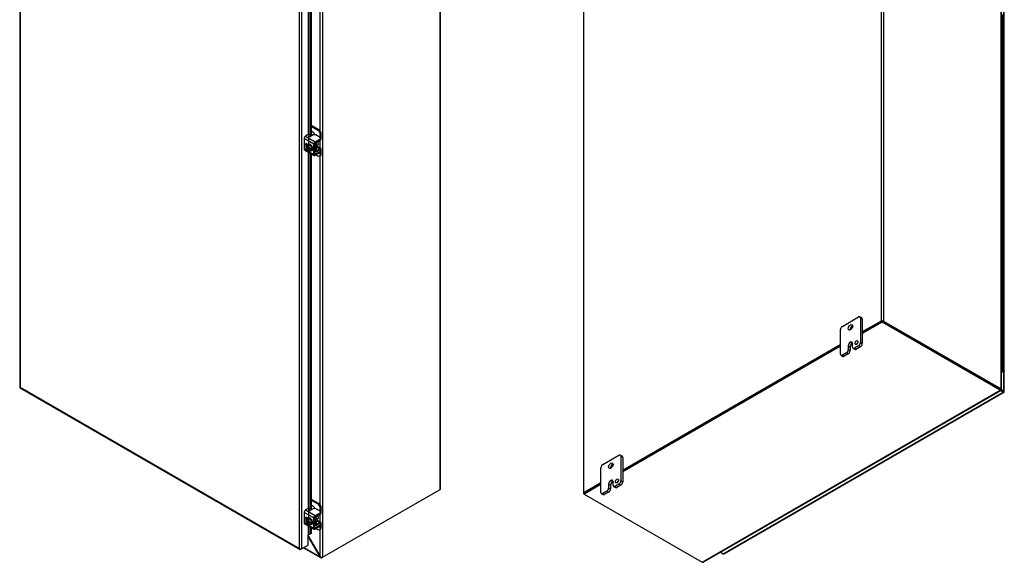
# Model space of a CAD drawing. Header units: inches. Extents: x 6 to 296, y 0 to 196.
# Tile 10 of 11: x 240 to 296, y 135 to 166. Entities that reach past the tile are written whole.
import ezdxf

# ---------------------------------------------------------------- set-up
doc = ezdxf.new("R2010")
doc.units = ezdxf.units.IN
doc.header["$MEASUREMENT"] = 0
for name, color, linetype in [('COM42667', 7, 'CONTINUOUS'), ('COM42780', 7, 'CONTINUOUS'), ('COM48502', 7, 'CONTINUOUS'), ('COM48528', 7, 'CONTINUOUS'), ('COM54746-68', 7, 'CONTINUOUS'), ('COM71781-1', 7, 'CONTINUOUS'), ('FET07710', 7, 'CONTINUOUS'), ('SCC19011', 7, 'CONTINUOUS'), ('SPR20265', 7, 'CONTINUOUS'), ('WAF25035', 7, 'CONTINUOUS')]:
    doc.layers.add(name, color=color, linetype=linetype)

msp = doc.modelspace()

# ---------------------------------------------------------------- linework, layer by layer
at = {"layer": 'COM42667', "color": 7}
for p, q in [((256.481, 159.611), (256.337, 159.527)), ((256.77, 159.592), (256.623, 159.507)), ((257.158, 159.45), (256.911, 159.592)), ((256.804, 159.07), (256.256, 159.387)), ((256.256, 159.387), (256.256, 158.805)), ((256.337, 159.527), (256.885, 159.21)), ((256.486, 159.055), (256.411, 159.098)), ((256.804, 158.488), (256.804, 159.07)), ((256.858, 158.519), (256.858, 159.101)), ((256.885, 159.21), (257.158, 159.368)), ((256.885, 159.148), (257.158, 159.306)), ((257.158, 159.306), (257.158, 159.368)), ((257.188, 159.347), (257.188, 159.409)), ((256.256, 158.805), (256.46, 158.687)), ((256.279, 158.752), (256.828, 158.436)), ((256.499, 158.665), (256.804, 158.488)), ((256.885, 158.503), (256.858, 158.519)), ((257.158, 158.661), (256.885, 158.503)), ((257.158, 158.599), (256.885, 158.441)), ((257.145, 158.75), (257.158, 158.743)), ((257.158, 158.599), (257.158, 158.661)), ((257.188, 158.64), (257.188, 158.702)), ((256.481, 138.421), (256.337, 138.338)), ((256.77, 138.402), (256.623, 138.318)), ((257.158, 138.26), (256.911, 138.402)), ((256.804, 137.881), (256.256, 138.197)), ((256.256, 138.197), (256.256, 137.615)), ((256.337, 138.338), (256.885, 138.021)), ((256.486, 137.865), (256.411, 137.908)), ((256.804, 137.298), (256.804, 137.881)), ((256.858, 137.329), (256.858, 137.912)), ((256.885, 138.021), (257.158, 138.178)), ((256.885, 137.959), (257.158, 138.116)), ((257.158, 138.116), (257.158, 138.178)), ((257.188, 138.157), (257.188, 138.219)), ((256.256, 137.615), (256.46, 137.497)), ((256.279, 137.563), (256.828, 137.246)), ((256.499, 137.475), (256.804, 137.298)), ((256.885, 137.314), (256.858, 137.329)), ((257.158, 137.471), (256.885, 137.314)), ((257.158, 137.409), (256.885, 137.252)), ((257.145, 137.56), (257.158, 137.553)), ((257.158, 137.409), (257.158, 137.471)), ((257.188, 137.45), (257.188, 137.512))]:
    msp.add_line(p, q, dxfattribs=at)
for centre, major_axis, start_param, end_param in [((256.515, 159.591), (-0.048, 0), 3.141593, 5.497787), ((256.841, 159.551), (0.1, 0), 0.785398, 2.356194), ((256.337, 159.434), (-0.0572, -0.0991), 3.926991, 5.497787), ((256.411, 159.006), (0.0562, -0.0973), 2.356194, 4.826451), ((256.465, 159.037), (0.0562, -0.0973), 3.6401, 4.826451), ((256.589, 159.527), (0.048, 0), 2.929457, 5.497787), ((256.885, 159.117), (0.0572, 0.0991), 0.785398, 2.356194), ((256.885, 159.117), (0.0192, 0.0333), 0.785398, 2.356194), ((257.088, 159.409), (-0.1, 0), 2.356194, 3.926991), ((257.088, 159.347), (-0.1, 0), 2.356194, 3.141593), ((256.337, 158.852), (0.0572, 0.0991), 2.356194, 3.141593), ((256.885, 158.535), (0.0572, 0.0991), 2.356194, 3.926991), ((256.885, 158.535), (0.0192, 0.0333), 2.356194, 3.926991), ((257.088, 158.702), (-0.1, 0), 2.356194, 3.926991), ((257.088, 158.64), (-0.1, 0), 2.356194, 3.141593), ((256.515, 138.401), (-0.048, 0), 3.141593, 5.497787), ((256.841, 138.362), (0.1, 0), 0.785398, 2.356194), ((256.337, 138.244), (-0.0572, -0.0991), 3.926991, 5.497787), ((256.411, 137.817), (0.0562, -0.0973), 2.356194, 4.826451), ((256.465, 137.848), (0.0562, -0.0973), 3.6401, 4.826451), ((256.589, 138.337), (0.048, 0), 2.929457, 5.497787), ((256.885, 137.927), (0.0572, 0.0991), 0.785398, 2.356194), ((256.885, 137.927), (0.0192, 0.0333), 0.785398, 2.356194), ((257.088, 138.219), (-0.1, 0), 2.356194, 3.926991), ((257.088, 138.157), (-0.1, 0), 2.356194, 3.141593), ((256.337, 137.662), (0.0572, 0.0991), 2.356194, 3.141593), ((256.885, 137.345), (0.0572, 0.0991), 2.356194, 3.926991), ((256.885, 137.345), (0.0192, 0.0333), 2.356194, 3.926991), ((257.088, 137.512), (-0.1, 0), 2.356194, 3.926991), ((257.088, 137.45), (-0.1, 0), 2.356194, 3.141593)]:
    msp.add_ellipse(centre, major_axis=major_axis, ratio=0.57735, start_param=start_param, end_param=end_param, dxfattribs=at)
at = {"layer": 'COM42780', "color": 7}
for p, q in [((256.653, 160.147), (257.085, 159.898)), ((256.653, 160.085), (257.032, 159.867)), ((256.749, 159.745), (256.653, 159.8)), ((257.032, 159.867), (257.085, 159.898)), ((257.227, 159.653), (257.173, 159.622)), ((257.173, 159.439), (257.173, 159.622)), ((257.227, 159.41), (257.227, 159.653)), ((256.862, 159.119), (256.903, 159.095)), ((256.903, 158.707), (256.903, 159.095)), ((256.957, 158.738), (256.957, 159.126)), ((256.984, 159.173), (257.147, 159.27)), ((256.858, 158.733), (256.903, 158.707)), ((256.858, 158.694), (256.927, 158.654)), ((256.931, 158.468), (257.032, 158.41)), ((256.957, 158.737), (256.984, 158.722)), ((256.961, 158.921), (257.147, 158.813)), ((257.203, 158.818), (256.976, 158.949)), ((257.146, 158.751), (256.983, 158.659)), ((257.147, 158.813), (256.984, 158.722)), ((257.146, 158.75), (257.173, 158.735)), ((257.173, 158.732), (257.173, 158.735)), ((257.173, 158.491), (257.173, 158.61)), ((257.173, 158.491), (257.227, 158.522)), ((257.227, 158.522), (257.227, 158.766)), ((257.132, 158.4), (257.185, 158.431)), ((256.653, 138.957), (257.085, 138.708)), ((256.653, 138.895), (257.032, 138.677)), ((256.749, 138.555), (256.653, 138.61)), ((257.032, 138.677), (257.085, 138.708)), ((257.227, 138.463), (257.173, 138.432)), ((257.173, 138.249), (257.173, 138.432)), ((257.227, 138.22), (257.227, 138.463)), ((256.862, 137.929), (256.903, 137.905)), ((256.903, 137.517), (256.903, 137.905)), ((256.957, 137.548), (256.957, 137.936)), ((256.984, 137.983), (257.147, 138.081)), ((256.858, 137.543), (256.903, 137.517)), ((256.858, 137.504), (256.927, 137.465)), ((256.931, 137.278), (257.032, 137.22)), ((256.957, 137.548), (256.984, 137.532)), ((256.961, 137.731), (257.147, 137.623)), ((257.203, 137.628), (256.976, 137.76)), ((257.146, 137.561), (256.983, 137.47)), ((257.147, 137.623), (256.984, 137.532)), ((257.132, 137.21), (257.185, 137.241)), ((257.146, 137.561), (257.173, 137.545)), ((257.173, 137.542), (257.173, 137.545)), ((257.173, 137.302), (257.173, 137.42)), ((257.173, 137.302), (257.227, 137.333)), ((257.227, 137.333), (257.227, 137.576))]:
    msp.add_line(p, q, dxfattribs=at)
for centre, major_axis, start_param, end_param in [((256.749, 159.581), (0.1, -0.173), 1.392108, 2.356194), ((257.032, 159.703), (0.1, -0.173), 0.785398, 2.356194), ((257.085, 159.735), (-0.1, 0.173), 3.926991, 5.497787), ((256.984, 159.142), (-0.0572, -0.0991), 4.744903, 5.497787), ((256.984, 159.142), (-0.0192, -0.0333), 3.944444, 5.497787), ((256.869, 159.045), (0.078, -0.135), 0.133398, 1.437398), ((257.146, 159.363), (-0.0572, -0.0991), 0.802851, 2.356194), ((256.984, 158.754), (0.0572, 0.0991), 2.356194, 3.909538), ((256.984, 158.754), (0.0192, 0.0333), 2.356194, 3.909538), ((257.032, 158.573), (-0.1, 0.173), 2.356194, 3.926991), ((257.146, 158.719), (-0.0192, -0.0333), 2.356194, 3.909538), ((257.146, 158.719), (-0.0572, -0.0991), 2.356194, 3.909538), ((257.085, 158.604), (-0.1, 0.173), 3.141593, 3.926991), ((256.749, 138.392), (0.1, -0.173), 1.392108, 2.356194), ((257.032, 138.514), (0.1, -0.173), 0.785398, 2.356194), ((257.085, 138.545), (-0.1, 0.173), 3.926991, 5.497787), ((256.984, 137.952), (-0.0572, -0.0991), 4.744903, 5.497787), ((256.984, 137.952), (-0.0192, -0.0333), 3.944444, 5.497787), ((256.869, 137.855), (0.078, -0.135), 0.133398, 1.437398), ((257.146, 138.173), (-0.0572, -0.0991), 0.802851, 2.356194), ((256.984, 137.564), (0.0572, 0.0991), 2.356194, 3.909538), ((256.984, 137.564), (0.0192, 0.0333), 2.356194, 3.909538), ((257.032, 137.383), (-0.1, 0.173), 2.356194, 3.926991), ((257.146, 137.529), (-0.0192, -0.0333), 2.356194, 3.909538), ((257.146, 137.529), (-0.0572, -0.0991), 2.356194, 3.909538), ((257.085, 137.414), (-0.1, 0.173), 3.141593, 3.926991)]:
    msp.add_ellipse(centre, major_axis=major_axis, ratio=0.57735, start_param=start_param, end_param=end_param, dxfattribs=at)
at = {"layer": 'COM48502', "color": 7}
for p, q in [((288.95, 195.979), (288.95, 149.043)), ((289.073, 195.979), (289.073, 149.043)), ((295.739, 145.194), (295.739, 192.13)), ((295.764, 145.177), (295.764, 192.077)), ((263.956, 139.502), (263.956, 186.439)), ((263.981, 139.538), (263.981, 186.474)), ((272.077, 186.216), (272.077, 139.28)), ((272.102, 139.315), (272.102, 186.251)), ((257.29, 182.59), (257.29, 135.654)), ((257.167, 159.82), (257.167, 179.61)), ((257.167, 158.839), (257.167, 159.285)), ((257.167, 138.63), (257.167, 158.421)), ((288.95, 149.043), (287.88, 148.425)), ((288.991, 149.019), (287.88, 148.378)), ((289.032, 149.019), (295.698, 145.171)), ((289.073, 149.043), (295.739, 145.194)), ((286.643, 147.71), (274.304, 140.586)), ((286.643, 147.663), (274.304, 140.539)), ((295.739, 145.194), (295.698, 145.171)), ((295.708, 145.177), (295.739, 145.159)), ((257.29, 135.654), (263.956, 139.502)), ((273.067, 139.872), (272.102, 139.315)), ((273.067, 139.825), (272.143, 139.292)), ((272.122, 139.233), (272.102, 139.245)), ((257.167, 137.649), (257.167, 138.096)), ((256.512, 136.825), (256.512, 136.927)), ((256.512, 136.825), (257.167, 135.69)), ((257.167, 135.69), (257.167, 137.231))]:
    msp.add_line(p, q, dxfattribs=at)
msp.add_arc((257.267, 135.803), 0.151, 228.596, 278.6351, dxfattribs=at)
for centre, major_axis, start_param, end_param in [((289.012, 149.007), (0.0864, 0), 0.785398, 2.356194), ((263.895, 139.538), (-0.0864, 0), 2.356194, 3.141593), ((272.163, 139.28), (0.0864, 0), 2.356194, 3.926991)]:
    msp.add_ellipse(centre, major_axis=major_axis, ratio=0.57735, start_param=start_param, end_param=end_param, dxfattribs=at)
msp.add_open_spline([(295.698, 145.171), (295.699, 145.171), (295.701, 145.172), (295.702, 145.173)], degree=3, dxfattribs=at)
for points, knots in [([(295.739, 145.194), (295.743, 145.193), (295.746, 145.192), (295.753, 145.19), (295.755, 145.188), (295.76, 145.185), (295.761, 145.184), (295.763, 145.18), (295.764, 145.178), (295.764, 145.175), (295.763, 145.173), (295.761, 145.17), (295.76, 145.168), (295.753, 145.164), (295.747, 145.161), (295.739, 145.159)], [0, 0, 0, 0, 0.125, 0.125, 0.25, 0.25, 0.375, 0.375, 0.5, 0.5, 0.625, 0.625, 0.75, 0.75, 1, 1, 1, 1]), ([(256.512, 136.825), (256.51, 136.833), (256.508, 136.84), (256.503, 136.855), (256.5, 136.862), (256.494, 136.875), (256.491, 136.882), (256.486, 136.889), (256.485, 136.89), (256.483, 136.891)], [0, 0, 0, 0, 0.25, 0.25, 0.5, 0.5, 0.75, 0.75, 0.8167546, 0.8167546, 0.8167546, 0.8167546])]:
    msp.add_open_spline(points, degree=3, knots=knots, dxfattribs=at)
at = {"layer": 'COM48528', "color": 7}
for p, q in [((289.012, 149.031), (287.88, 148.378)), ((289.012, 148.984), (287.88, 148.331)), ((295.698, 145.171), (289.012, 149.031)), ((289.012, 149.031), (289.012, 148.984)), ((295.698, 145.123), (289.012, 148.984)), ((286.643, 147.663), (274.304, 140.539)), ((286.643, 147.616), (274.304, 140.492)), ((278.809, 135.373), (295.698, 145.123)), ((278.868, 135.377), (295.726, 145.11)), ((295.698, 145.123), (295.698, 145.171)), ((295.698, 145.158), (295.728, 145.141)), ((273.067, 139.825), (272.122, 139.28)), ((273.067, 139.778), (272.122, 139.233)), ((272.122, 139.28), (272.122, 139.233)), ((272.122, 139.233), (278.809, 135.373)), ((256.483, 136.83), (256.501, 136.819)), ((256.512, 136.825), (256.501, 136.819)), ((257.157, 135.684), (256.501, 136.819)), ((256.221, 136.195), (257.19, 135.635)), ((256.246, 136.209), (257.157, 135.684)), ((257.167, 135.69), (257.157, 135.684)), ((257.249, 135.63), (257.249, 135.654)), ((257.29, 135.654), (257.249, 135.63))]:
    msp.add_line(p, q, dxfattribs=at)
for centre, start, end in [((257.225, 135.695), 189.3723, 290.6277), ((278.833, 135.437), 249.3723, 299.9461)]:
    msp.add_arc(centre, 0.0689, start, end, dxfattribs=at)
msp.add_open_spline([(295.698, 145.171), (295.698, 145.169), (295.698, 145.168), (295.698, 145.166)], degree=3, dxfattribs=at)
for points, knots in [([(295.698, 145.123), (295.701, 145.12), (295.703, 145.118), (295.709, 145.114), (295.711, 145.112), (295.716, 145.11), (295.718, 145.109), (295.722, 145.109), (295.724, 145.109), (295.727, 145.111), (295.728, 145.112), (295.73, 145.116), (295.731, 145.118), (295.732, 145.126), (295.731, 145.133), (295.728, 145.141)], [0, 0, 0, 0, 0.125, 0.125, 0.25, 0.25, 0.375, 0.375, 0.5, 0.5, 0.625, 0.625, 0.75, 0.75, 1, 1, 1, 1]), ([(256.501, 136.819), (256.495, 136.825), (256.49, 136.83), (256.483, 136.835), (256.483, 136.835), (256.483, 136.835)], [0, 0, 0, 0, 0.25, 0.25, 0.2553629, 0.2553629, 0.2553629, 0.2553629])]:
    msp.add_open_spline(points, degree=3, knots=knots, dxfattribs=at)
at = {"layer": 'COM54746-68', "color": 7}
for p, q in [((295.819, 165.777), (295.819, 166.43)), ((295.819, 165.123), (295.819, 165.777)), ((295.819, 164.47), (295.819, 165.123)), ((295.819, 163.817), (295.819, 164.471)), ((295.819, 163.164), (295.819, 163.817)), ((295.819, 162.511), (295.819, 163.164)), ((295.819, 161.857), (295.819, 162.511)), ((295.819, 161.204), (295.819, 161.858)), ((295.819, 160.551), (295.819, 161.204)), ((295.819, 159.898), (295.819, 160.552)), ((295.819, 159.245), (295.819, 159.898)), ((295.819, 158.591), (295.819, 159.245)), ((295.819, 157.938), (295.819, 158.591)), ((295.819, 157.285), (295.819, 157.939)), ((295.819, 156.632), (295.819, 157.285)), ((295.819, 155.979), (295.819, 156.632)), ((295.819, 155.325), (295.819, 155.979)), ((295.819, 154.672), (295.819, 155.326)), ((295.819, 154.019), (295.819, 154.672)), ((295.819, 153.366), (295.819, 154.02)), ((295.819, 152.713), (295.819, 153.366)), ((295.819, 152.059), (295.819, 152.713)), ((295.819, 151.406), (295.819, 152.059)), ((295.819, 150.753), (295.819, 151.407)), ((295.819, 150.1), (295.819, 150.753)), ((295.819, 149.447), (295.819, 150.101)), ((295.819, 148.793), (295.819, 149.447)), ((295.819, 148.14), (295.819, 148.794)), ((295.819, 147.487), (295.819, 148.14)), ((295.819, 146.834), (295.819, 147.488)), ((295.819, 146.181), (295.819, 146.834)), ((295.766, 146.181), (295.766, 146.191))]:
    msp.add_line(p, q, dxfattribs=at)
for centre, major_axis, start_param, end_param in [((295.726, 165.777), (0.0936, 0), 0, 1.149036), ((295.726, 165.777), (-0.0936, 0), 3.141593, 4.290629), ((295.726, 165.123), (0.0936, 0), 0, 1.149036), ((295.726, 165.123), (-0.0936, 0), 3.141593, 4.290629), ((295.726, 164.471), (0.0936, 0), 0, 1.149036), ((295.726, 164.47), (-0.0936, 0), 3.141593, 4.290629), ((295.726, 163.817), (0.0936, 0), 0, 1.149036), ((295.726, 163.817), (-0.0936, 0), 3.141593, 4.290629), ((295.726, 163.164), (0.0936, 0), 0, 1.149036), ((295.726, 163.164), (-0.0936, 0), 3.141593, 4.290629), ((295.726, 162.511), (0.0936, 0), 0, 1.149036), ((295.726, 162.511), (-0.0936, 0), 3.141593, 4.290629), ((295.726, 161.858), (0.0936, 0), 0, 1.149036), ((295.726, 161.857), (-0.0936, 0), 3.141593, 4.290629), ((295.726, 161.204), (0.0936, 0), 0, 1.149036), ((295.726, 161.204), (-0.0936, 0), 3.141593, 4.290629), ((295.726, 160.552), (0.0936, 0), 0, 1.149036), ((295.726, 160.551), (-0.0936, 0), 3.141593, 4.290629), ((295.726, 159.898), (0.0936, 0), 0, 1.149036), ((295.726, 159.898), (-0.0936, 0), 3.141593, 4.290629), ((295.726, 159.245), (0.0936, 0), 0, 1.149036), ((295.726, 159.245), (-0.0936, 0), 3.141593, 4.290629), ((295.726, 158.591), (0.0936, 0), 0, 1.149036), ((295.726, 158.591), (-0.0936, 0), 3.141593, 4.290629), ((295.726, 157.939), (0.0936, 0), 0, 1.149036), ((295.726, 157.938), (-0.0936, 0), 3.141593, 4.290629), ((295.726, 157.285), (0.0936, 0), 0, 1.149036), ((295.726, 157.285), (-0.0936, 0), 3.141593, 4.290629), ((295.726, 156.632), (0.0936, 0), 0, 1.149036), ((295.726, 156.632), (-0.0936, 0), 3.141593, 4.290629), ((295.726, 155.979), (0.0936, 0), 0, 1.149036), ((295.726, 155.979), (-0.0936, 0), 3.141593, 4.290629), ((295.726, 155.326), (0.0936, 0), 0, 1.149036), ((295.726, 155.325), (-0.0936, 0), 3.141593, 4.290629), ((295.726, 154.672), (0.0936, 0), 0, 1.149036), ((295.726, 154.672), (-0.0936, 0), 3.141593, 4.290629), ((295.726, 154.02), (0.0936, 0), 0, 1.149036), ((295.726, 154.019), (-0.0936, 0), 3.141593, 4.290629), ((295.726, 153.366), (0.0936, 0), 0, 1.149036), ((295.726, 153.366), (-0.0936, 0), 3.141593, 4.290629), ((295.726, 152.713), (0.0936, 0), 0, 1.149036), ((295.726, 152.713), (-0.0936, 0), 3.141593, 4.290629), ((295.726, 152.059), (0.0936, 0), 0, 1.149036), ((295.726, 152.059), (-0.0936, 0), 3.141593, 4.290629), ((295.726, 151.407), (0.0936, 0), 0, 1.149036), ((295.726, 151.406), (-0.0936, 0), 3.141593, 4.290629), ((295.726, 150.753), (0.0936, 0), 0, 1.149036), ((295.726, 150.753), (-0.0936, 0), 3.141593, 4.290629), ((295.726, 150.101), (0.0936, 0), 0, 1.149036), ((295.726, 150.1), (-0.0936, 0), 3.141593, 4.290629), ((295.726, 149.447), (0.0936, 0), 0, 1.149036), ((295.726, 149.447), (-0.0936, 0), 3.141593, 4.290629), ((295.726, 148.794), (0.0936, 0), 0, 1.149036), ((295.726, 148.793), (-0.0936, 0), 3.141593, 4.290629), ((295.726, 148.14), (0.0936, 0), 0, 1.149036), ((295.726, 148.14), (-0.0936, 0), 3.141593, 4.290629), ((295.726, 147.488), (0.0936, 0), 0, 1.149036), ((295.726, 147.487), (-0.0936, 0), 3.141593, 4.290629), ((295.726, 146.834), (0.0936, 0), 0, 1.149036), ((295.726, 146.834), (-0.0936, 0), 3.141593, 4.290629), ((295.726, 146.181), (-0.0936, 0), 1.992556, 4.290629), ((295.726, 146.181), (-0.044, 0), 2.627695, 3.655491), ((295.726, 146.181), (-0.04, 0), 2.850457, 3.432728)]:
    msp.add_ellipse(centre, major_axis=major_axis, ratio=0.57735, start_param=start_param, end_param=end_param, dxfattribs=at)
at = {"layer": 'COM71781-1', "color": 7}
for p, q in [((240.139, 191.065), (240.139, 145.302)), ((240.165, 191.006), (240.165, 145.29)), ((295.893, 145.079), (295.893, 190.843)), ((295.918, 145.044), (295.918, 190.807)), ((255.988, 136.154), (255.988, 181.871)), ((256.11, 181.894), (256.11, 136.131)), ((256.483, 168.306), (256.483, 159.612)), ((256.527, 159.074), (256.527, 168.289)), ((256.606, 168.243), (256.606, 159.501)), ((256.653, 168.216), (256.653, 159.525)), ((256.483, 159.057), (256.483, 159.053)), ((256.483, 158.635), (256.483, 138.422)), ((256.527, 137.884), (256.527, 158.61)), ((256.606, 158.564), (256.606, 138.311)), ((256.653, 158.537), (256.653, 138.335)), ((240.162, 145.262), (256.026, 136.103)), ((240.165, 145.29), (255.988, 136.154)), ((295.852, 145.008), (295.701, 145.096)), ((295.73, 145.126), (295.852, 145.056)), ((295.852, 145.056), (295.73, 145.126)), ((295.749, 145.162), (295.893, 145.079)), ((295.852, 145.056), (295.852, 145.056)), ((295.852, 145.056), (295.852, 145.056)), ((295.852, 145.056), (295.893, 145.032)), ((295.91, 145.022), (295.852, 145.056)), ((295.91, 145.022), (295.852, 145.056)), ((279.988, 135.849), (295.852, 145.008)), ((280.032, 135.845), (295.896, 145.004)), ((256.483, 137.867), (256.483, 137.863)), ((256.483, 137.445), (256.483, 136.917)), ((256.527, 136.938), (256.527, 137.42)), ((256.606, 137.374), (256.606, 136.986)), ((256.653, 137.347), (256.653, 137.005)), ((256.483, 136.346), (256.483, 136.917)), ((256.606, 136.986), (256.527, 136.938)), ((256.527, 136.938), (256.574, 136.957)), ((256.653, 137.005), (256.574, 136.957)), ((256.653, 137.005), (256.606, 136.986)), ((256.012, 136.121), (256.012, 136.121)), ((256.11, 136.131), (256.069, 136.107)), ((256.11, 136.131), (256.483, 136.346)), ((279.837, 135.937), (279.988, 135.849))]:
    msp.add_line(p, q, dxfattribs=at)
for centre, radius, start, end in [((256.725, 136.658), 0.343, 125.2045, 129.639), ((256.562, 136.877), 0.0704, 117.4412, 127.5015)]:
    msp.add_arc(centre, radius, start, end, dxfattribs=at)
for centre, major_axis, ratio, start_param, end_param in [((240.226, 145.302), (0.0864, 0), 0.57735, 3.141593, 3.587154), ((240.226, 145.325), (-0.0864, -0.0498), 0.000948, 0.445015, 0.784852), ((240.226, 145.325), (-0.0863, -0.0499), 0.000948, -0.784852, -0.445015), ((240.205, 145.337), (0.0432, 0.0748), 0.57735, 2.696031, 3.141593), ((295.832, 145.067), (-0.0288, 0.0166), 0.000948, 2.356741, 3.927537), ((295.832, 145.067), (-0.0288, 0.0166), 0.000948, 2.355648, 3.926445), ((295.832, 145.044), (-0.0864, 0), 0.57735, 2.696031, 3.926991), ((295.852, 145.079), (-0.0432, 0.0748), 0.57735, 2.356194, 3.587154), ((295.832, 145.067), (0.0864, -0.0498), 0.000948, -0.784852, -0.445015), ((295.832, 145.067), (0.0863, -0.0499), 0.000948, 0.445015, 0.784852), ((256.503, 136.906), (-0.0288, 0), 0.57735, 4.625123, 5.497787), ((256.049, 136.189), (0.061, -0.106), 0.577982, 4.712938, 5.052774), ((256.049, 136.189), (0.061, -0.106), 0.577982, 4.71184, 5.051677), ((256.049, 136.166), (0.0864, 0), 0.57735, 4.266828, 5.497787), ((256.069, 136.178), (0.0432, 0.0748), 0.57735, 2.696031, 3.926991), ((279.988, 135.92), (-0.0432, 0.0748), 0.57735, 2.356194, 3.141593)]:
    msp.add_ellipse(centre, major_axis=major_axis, ratio=ratio, start_param=start_param, end_param=end_param, dxfattribs=at)
at = {"layer": 'FET07710', "color": 7}
for p, q in [((286.749, 148.745), (287.668, 149.276)), ((287.849, 149.222), (287.743, 149.283)), ((287.774, 149.214), (287.774, 147.826)), ((287.88, 149.153), (287.774, 149.214)), ((287.88, 149.153), (287.88, 147.765)), ((286.643, 147.173), (286.643, 148.561)), ((287.209, 147.846), (287.209, 147.846)), ((287.209, 147.846), (287.315, 147.785)), ((287.209, 147.846), (287.315, 147.785)), ((287.085, 147.633), (287.085, 147.429)), ((287.085, 147.633), (287.191, 147.572)), ((287.085, 147.429), (287.191, 147.368)), ((287.191, 147.572), (287.191, 147.368)), ((287.315, 147.785), (287.315, 147.785)), ((287.332, 147.571), (287.332, 147.775)), ((287.363, 147.502), (287.469, 147.441)), ((287.668, 147.643), (287.438, 147.51)), ((287.438, 147.51), (287.544, 147.449)), ((287.774, 147.582), (287.544, 147.449)), ((287.774, 147.582), (287.668, 147.643)), ((287.774, 147.826), (287.88, 147.765)), ((286.674, 147.105), (286.78, 147.043)), ((286.979, 147.245), (286.749, 147.112)), ((286.749, 147.112), (286.855, 147.051)), ((287.085, 147.184), (286.855, 147.051)), ((287.085, 147.184), (286.979, 147.245)), ((273.173, 140.907), (274.092, 141.437)), ((274.273, 141.384), (274.167, 141.445)), ((274.198, 141.376), (274.198, 139.988)), ((274.304, 141.315), (274.198, 141.376)), ((274.304, 141.315), (274.304, 139.927)), ((273.067, 139.335), (273.067, 140.723)), ((273.509, 139.794), (273.509, 139.59)), ((273.509, 139.794), (273.615, 139.733)), ((273.509, 139.59), (273.615, 139.529)), ((273.615, 139.733), (273.615, 139.529)), ((273.633, 140.008), (273.632, 140.008)), ((273.632, 140.008), (273.738, 139.947)), ((273.633, 140.008), (273.738, 139.947)), ((273.738, 139.947), (273.738, 139.947)), ((273.756, 139.733), (273.756, 139.937)), ((273.787, 139.664), (273.893, 139.603)), ((274.092, 139.804), (273.862, 139.672)), ((273.862, 139.672), (273.968, 139.61)), ((274.198, 139.743), (273.968, 139.61)), ((274.198, 139.743), (274.092, 139.804)), ((274.198, 139.988), (274.304, 139.927)), ((273.098, 139.266), (273.203, 139.205)), ((273.403, 139.407), (273.173, 139.274)), ((273.173, 139.274), (273.278, 139.213)), ((273.509, 139.345), (273.278, 139.213)), ((273.509, 139.345), (273.403, 139.407))]:
    msp.add_line(p, q, dxfattribs=at)
for centre, major_axis, start_param, end_param in [((287.668, 149.153), (-0.075, -0.13), 2.356194, 3.926991), ((287.774, 149.092), (-0.075, -0.13), 2.356194, 3.141593), ((286.749, 148.622), (0.075, 0.13), 0.785398, 2.356194), ((287.315, 148.623), (0.087, 0.152), 0.649107, 2.492486), ((287.209, 147.704), (0.087, 0.151), 0.785398, 2.356194), ((287.209, 147.704), (-0.087, -0.151), 2.356194, 3.926991), ((287.659, 147.76), (0.062, 0.108), 1.008936, 2.132657), ((286.979, 147.367), (-0.075, -0.13), 0.785398, 2.356194), ((287.085, 147.306), (0.075, 0.13), 3.926991, 5.497787), ((287.315, 147.643), (0.087, 0.151), 0.785398, 2.356194), ((287.315, 147.643), (-0.087, -0.151), 3.793313, 3.926991), ((287.438, 147.632), (0.075, 0.13), 2.356194, 3.926991), ((287.544, 147.571), (0.075, 0.13), 3.141593, 3.926991), ((287.668, 147.765), (-0.075, -0.13), 0.785398, 2.356194), ((287.774, 147.704), (0.075, 0.13), 3.926991, 5.497787), ((286.749, 147.234), (0.075, 0.13), 2.356194, 3.926991), ((286.855, 147.173), (0.075, 0.13), 3.141593, 3.926991), ((274.092, 141.315), (-0.075, -0.13), 2.356194, 3.926991), ((274.198, 141.254), (-0.075, -0.13), 2.356194, 3.141593), ((273.173, 140.784), (0.075, 0.13), 0.785398, 2.356194), ((273.738, 140.784), (0.087, 0.152), 0.649107, 2.492486), ((273.633, 139.866), (-0.087, -0.151), 2.356194, 3.926991), ((273.403, 139.529), (-0.075, -0.13), 0.785398, 2.356194), ((273.632, 139.866), (0.087, 0.151), 0.785398, 2.356194), ((273.509, 139.468), (0.075, 0.13), 3.926991, 5.497787), ((273.738, 139.804), (0.087, 0.151), 0.785398, 2.356194), ((273.738, 139.805), (-0.087, -0.151), 3.793313, 3.926991), ((273.862, 139.794), (0.075, 0.13), 2.356194, 3.926991), ((273.968, 139.733), (0.075, 0.13), 3.141593, 3.926991), ((274.083, 139.922), (0.062, 0.108), 1.008936, 2.132657), ((274.092, 139.927), (-0.075, -0.13), 0.785398, 2.356194), ((274.198, 139.866), (0.075, 0.13), 3.926991, 5.497787), ((273.173, 139.396), (0.075, 0.13), 2.356194, 3.926991), ((273.278, 139.335), (0.075, 0.13), 3.141593, 3.926991)]:
    msp.add_ellipse(centre, major_axis=major_axis, ratio=0.57735, start_param=start_param, end_param=end_param, dxfattribs=at)
for centre, major_axis in [((287.209, 148.684), (0.088, 0.152)), ((287.553, 147.821), (0.062, 0.108)), ((273.632, 140.845), (0.088, 0.152)), ((273.977, 139.983), (0.063, 0.108))]:
    msp.add_ellipse(centre, major_axis=major_axis, ratio=0.57735, dxfattribs=at)
at = {"layer": 'SCC19011', "color": 7}
for p, q in [((256.358, 158.961), (256.46, 159.02)), ((256.582, 159.036), (256.46, 159.02)), ((256.479, 158.977), (256.582, 159.036)), ((256.703, 158.879), (256.582, 159.036)), ((256.979, 158.995), (257.044, 159.033)), ((256.479, 158.977), (256.358, 158.961)), ((256.358, 158.961), (256.358, 158.912)), ((256.369, 158.905), (256.358, 158.912)), ((256.411, 158.898), (256.358, 158.867)), ((256.358, 158.867), (256.358, 158.818)), ((256.358, 158.867), (256.369, 158.861)), ((256.358, 158.818), (256.479, 158.662)), ((256.397, 158.915), (256.38, 158.905)), ((256.38, 158.861), (256.397, 158.87)), ((256.583, 158.808), (256.397, 158.915)), ((256.397, 158.87), (256.606, 158.75)), ((256.411, 158.907), (256.411, 158.898)), ((256.411, 158.898), (256.585, 158.798)), ((256.601, 158.82), (256.479, 158.977)), ((256.479, 158.662), (256.601, 158.678)), ((256.601, 158.771), (256.589, 158.778)), ((256.606, 158.75), (256.589, 158.74)), ((256.589, 158.734), (256.601, 158.727)), ((256.601, 158.82), (256.703, 158.879)), ((256.601, 158.771), (256.601, 158.82)), ((256.654, 158.802), (256.601, 158.771)), ((256.654, 158.758), (256.601, 158.727)), ((256.601, 158.678), (256.703, 158.737)), ((256.601, 158.678), (256.601, 158.727)), ((256.616, 158.78), (256.654, 158.758)), ((256.654, 158.758), (256.654, 158.802)), ((256.703, 158.737), (256.703, 158.879)), ((256.358, 137.771), (256.46, 137.83)), ((256.582, 137.846), (256.46, 137.83)), ((256.479, 137.787), (256.582, 137.846)), ((256.703, 137.69), (256.582, 137.846)), ((256.979, 137.805), (257.044, 137.843)), ((256.479, 137.787), (256.358, 137.771)), ((256.358, 137.771), (256.358, 137.722)), ((256.369, 137.715), (256.358, 137.722)), ((256.411, 137.709), (256.358, 137.678)), ((256.358, 137.678), (256.358, 137.629)), ((256.358, 137.678), (256.369, 137.671)), ((256.358, 137.629), (256.479, 137.472)), ((256.397, 137.725), (256.38, 137.715)), ((256.38, 137.671), (256.397, 137.681)), ((256.583, 137.618), (256.397, 137.725)), ((256.397, 137.681), (256.606, 137.56)), ((256.411, 137.717), (256.411, 137.709)), ((256.411, 137.709), (256.585, 137.608)), ((256.601, 137.631), (256.479, 137.787)), ((256.479, 137.472), (256.601, 137.488)), ((256.601, 137.582), (256.589, 137.588)), ((256.606, 137.56), (256.589, 137.55)), ((256.589, 137.544), (256.601, 137.537)), ((256.601, 137.631), (256.703, 137.69)), ((256.601, 137.582), (256.601, 137.631)), ((256.654, 137.613), (256.601, 137.582)), ((256.654, 137.568), (256.601, 137.537)), ((256.601, 137.488), (256.703, 137.547)), ((256.601, 137.488), (256.601, 137.537)), ((256.616, 137.59), (256.654, 137.568)), ((256.654, 137.568), (256.654, 137.613)), ((256.703, 137.547), (256.703, 137.69))]:
    msp.add_line(p, q, dxfattribs=at)
for centre, start, end in [((256.375, 158.916), 242.8525, 296.623), ((256.375, 158.872), 242.8527, 296.6228), ((256.375, 137.727), 242.8525, 296.623), ((256.375, 137.682), 242.8527, 296.6228)]:
    msp.add_arc(centre, 0.0126, start, end, dxfattribs=at)
for centre, major_axis, start_param, end_param in [((256.996, 159.118), (0.0488, -0.0845), 0, 2.159159), ((256.479, 158.819), (0.079, -0.137), 0.958412, 3.753977), ((256.479, 158.819), (-0.079, 0.137), 0.958412, 3.753977), ((256.485, 158.823), (0.075, -0.13), 3.141593, 3.744649), ((256.485, 158.823), (-0.075, 0.13), 0.96774, 3.141593), ((256.502, 158.832), (0.075, -0.13), 3.254972, 3.744649), ((256.502, 158.832), (-0.075, 0.13), 0.96774, 3.028213), ((256.996, 137.928), (0.0488, -0.0845), 0, 2.159159), ((256.479, 137.63), (0.079, -0.137), 0.958412, 3.753977), ((256.479, 137.63), (-0.079, 0.137), 0.958412, 3.753977), ((256.485, 137.633), (0.075, -0.13), 3.141593, 3.744649), ((256.485, 137.633), (-0.075, 0.13), 0.96774, 3.141593), ((256.502, 137.643), (0.075, -0.13), 3.254972, 3.744649), ((256.502, 137.643), (-0.075, 0.13), 0.96774, 3.028213)]:
    msp.add_ellipse(centre, major_axis=major_axis, ratio=0.57735, start_param=start_param, end_param=end_param, dxfattribs=at)
for points in [[(256.589, 158.74), (256.588, 158.739), (256.587, 158.738), (256.587, 158.736), (256.588, 158.734), (256.589, 158.734)], [(256.589, 137.55), (256.588, 137.55), (256.587, 137.548), (256.587, 137.546), (256.588, 137.545), (256.589, 137.544)]]:
    msp.add_open_spline(points, degree=3, knots=[0, 0, 0, 0, 0.5, 0.5, 1, 1, 1, 1], dxfattribs=at)
at = {"layer": 'SPR20265', "color": 7}
msp.add_open_spline([(256.859, 158.997), (256.863, 158.989), (256.866, 158.981), (256.869, 158.972)], degree=3, dxfattribs=at)
msp.add_open_spline([(256.859, 158.821), (256.861, 158.823), (256.871, 158.835), (256.884, 158.866), (256.884, 158.905), (256.88, 158.927), (256.88, 158.929)], degree=3, knots=[0.60929844, 0.60929844, 0.60929844, 0.60929844, 0.6115728, 0.62337158, 0.63619235, 0.63748346, 0.63748346, 0.63748346, 0.63748346], dxfattribs=at)
at = {"layer": 'WAF25035', "color": 7}
for p, q in [((256.507, 159.066), (256.482, 159.052)), ((256.682, 158.705), (256.707, 158.72)), ((256.507, 137.877), (256.482, 137.862)), ((256.682, 137.516), (256.707, 137.53))]:
    msp.add_line(p, q, dxfattribs=at)
for centre, start_param, end_param in [((256.582, 158.878), 0, 0.412589), ((256.582, 158.878), 2.729004, 6.283185), ((256.607, 158.893), 3.141593, 6.283185), ((256.582, 137.689), 0, 0.412589), ((256.582, 137.689), 2.729004, 6.283185), ((256.607, 137.703), 3.141593, 6.283185)]:
    msp.add_ellipse(centre, major_axis=(-0.1, 0.173), ratio=0.57735, start_param=start_param, end_param=end_param, dxfattribs=at)

doc.saveas('drawing.dxf')
